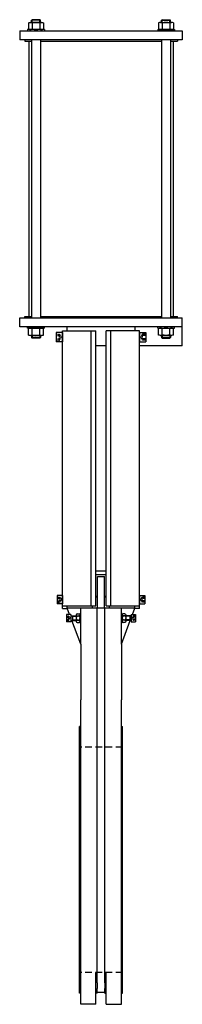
# Model space of a CAD drawing. Extents: x 143 to 503, y 101 to 2284.
import ezdxf

# ---------------------------------------------------------------- set-up
doc = ezdxf.new("R2010")
doc.units = 0
doc.header["$LTSCALE"] = 10
doc.header["$MEASUREMENT"] = 0
doc.linetypes.add('RAYITAS', pattern=[0.375, 0.25, -0.125])
doc.linetypes.add('TRAZOS', pattern=[0.75, 0.5, -0.25])
doc.layers.add('CYL-XDN500B', color=7, linetype='CONTINUOUS')

msp = doc.modelspace()

# ---------------------------------------------------------------- linework, layer by layer
at = {"layer": 'CYL-XDN500B'}
for points in [[(162.7, 2277.6, -0.176991), (170.9, 2277.6, -0.088495), (187.4, 2277.6, -0.176991), (195.6, 2277.6)], [(483.6, 2277.6, 0.176991), (475.4, 2277.6, 0.088495), (458.9, 2277.6, 0.176991), (450.7, 2277.6)], [(162.7, 2263.1, 0.176991), (170.9, 2263.1, 0.088495), (187.4, 2263.1, 0.176991), (195.6, 2263.1)], [(483.6, 2263.1, -0.176991), (475.4, 2263.1, -0.088495), (458.9, 2263.1, -0.176991), (450.7, 2263.1)], [(162.7, 1599.6, -0.176991), (170.9, 1599.6, -0.088495), (187.4, 1599.6, -0.176991), (195.6, 1599.6)], [(483.6, 1599.6, 0.176991), (475.4, 1599.6, 0.088495), (458.9, 1599.6, 0.176991), (450.7, 1599.6)], [(162.7, 1585.1, 0.176991), (170.9, 1585.1, 0.088495), (187.4, 1585.1, 0.176991), (195.6, 1585.1)], [(483.6, 1585.1, -0.176991), (475.4, 1585.1, -0.088495), (458.9, 1585.1, -0.176991), (450.7, 1585.1)], [(270.2, 966.8, 0.846561), (270.2, 962.1, 0.42328), (270.2, 952.6, 0.846561), (270.2, 947.9)], [(274.2, 966.8, -0.846561), (274.2, 962.1, -0.42328), (274.2, 952.6, -0.846561), (274.2, 947.9)], [(372.2, 966.8, 0.846561), (372.2, 962.1, 0.42328), (372.2, 952.6, 0.846561), (372.2, 947.9)], [(376.2, 966.8, -0.846561), (376.2, 962.1, -0.42328), (376.2, 952.6, -0.846561), (376.2, 947.9)]]:
    msp.add_lwpolyline(points, format="xyb", dxfattribs=at)
for points in [[(162.7, 2277.6), (162.7, 2263.1)], [(191.5, 2278.4), (166.8, 2278.4)], [(170.4, 2284.4), (169.2, 2283.1)], [(189.2, 2283.1), (169.2, 2283.1)], [(169.2, 2278.4), (169.2, 2283.1)], [(187.9, 2284.4), (170.4, 2284.4)], [(170.4, 2278.4), (170.4, 2284.4)], [(170.9, 2277.6), (170.9, 2263.1)], [(187.4, 2277.6), (187.4, 2263.1)], [(187.9, 2278.4), (187.9, 2284.4)], [(187.9, 2284.4), (189.2, 2283.1)], [(189.2, 2278.4), (189.2, 2283.1)], [(195.6, 2277.6), (195.6, 2263.1)], [(450.7, 2277.6), (450.7, 2263.1)], [(454.8, 2278.4), (479.5, 2278.4)], [(458.4, 2284.4), (457.2, 2283.1)], [(457.2, 2283.1), (477.2, 2283.1)], [(457.2, 2278.4), (457.2, 2283.1)], [(458.4, 2284.4), (475.9, 2284.4)], [(458.4, 2278.4), (458.4, 2284.4)], [(458.9, 2277.6), (458.9, 2263.1)], [(475.4, 2277.6), (475.4, 2263.1)], [(475.9, 2278.4), (475.9, 2284.4)], [(475.9, 2284.4), (477.2, 2283.1)], [(477.2, 2278.4), (477.2, 2283.1)], [(483.6, 2277.6), (483.6, 2263.1)], [(143.2, 2259.4), (503.2, 2259.4), (503.2, 2239.4)], [(143.2, 2259.4), (143.2, 2239.4)], [(197.7, 2262.4), (160.7, 2262.4)], [(160.7, 2262.4), (160.7, 2259.4)], [(197.7, 2262.4), (197.7, 2259.4)], [(448.7, 2262.4), (448.7, 2259.4)], [(448.7, 2262.4), (485.7, 2262.4)], [(485.7, 2262.4), (485.7, 2259.4)], [(503.2, 2239.4), (143.2, 2239.4)], [(154.2, 2239.4), (154.2, 2236.9)], [(154.2, 2236.9), (169.2, 2236.9)], [(163.2, 2236.9), (163.2, 1625.9)], [(169.2, 2239.4), (169.2, 1623.4)], [(189.2, 2239.4), (189.2, 1623.4)], [(189.2, 2236.9), (457.2, 2236.9)], [(457.2, 2239.4), (457.2, 1623.4)], [(477.2, 2239.4), (477.2, 1623.4)], [(477.2, 2236.9), (492.2, 2236.9)], [(483.2, 2236.9), (483.2, 1625.9)], [(492.2, 2239.4), (492.2, 2236.9)], [(143.2, 1623.4), (503.2, 1623.4)], [(143.2, 1603.4), (143.2, 1623.4)], [(154.2, 1625.9), (169.2, 1625.9)], [(154.2, 1623.4), (154.2, 1625.9)], [(189.2, 1625.9), (457.2, 1625.9)], [(477.2, 1625.9), (492.2, 1625.9)], [(492.2, 1623.4), (492.2, 1625.9)], [(503.2, 1561.4), (503.2, 1623.4)], [(503.2, 1603.4), (143.2, 1603.4)], [(160.7, 1600.4), (160.7, 1603.4)], [(197.7, 1600.4), (160.7, 1600.4)], [(162.7, 1585.1), (162.7, 1599.6)], [(170.9, 1585.1), (170.9, 1599.6)], [(187.4, 1585.1), (187.4, 1599.6)], [(195.6, 1585.1), (195.6, 1599.6)], [(197.7, 1600.4), (197.7, 1603.4)], [(238.2, 978.4), (238.2, 1594.4)], [(238.2, 1594.4), (311.7, 1594.4)], [(248.2, 1594.4), (248.2, 1603.4)], [(301.7, 984.4), (301.7, 1594.4)], [(311.7, 984.4), (311.7, 1594.4)], [(334.7, 984.4), (334.7, 1594.4)], [(408.2, 1594.4), (334.7, 1594.4)], [(344.7, 984.4), (344.7, 1594.4)], [(398.2, 1603.4), (398.2, 1594.4)], [(408.2, 978.4), (408.2, 1594.4)], [(448.7, 1600.4), (448.7, 1603.4)], [(448.7, 1600.4), (485.7, 1600.4)], [(450.7, 1585.1), (450.7, 1599.6)], [(458.9, 1585.1), (458.9, 1599.6)], [(475.4, 1585.1), (475.4, 1599.6)], [(483.6, 1585.1), (483.6, 1599.6)], [(485.7, 1600.4), (485.7, 1603.4)], [(191.5, 1584.4), (166.8, 1584.4)], [(169.2, 1584.4), (169.2, 1579.6)], [(189.2, 1579.6), (169.2, 1579.6)], [(170.4, 1578.4), (169.2, 1579.6)], [(170.4, 1584.4), (170.4, 1578.4)], [(187.9, 1578.4), (170.4, 1578.4)], [(187.9, 1584.4), (187.9, 1578.4)], [(187.9, 1578.4), (189.2, 1579.6)], [(189.2, 1584.4), (189.2, 1579.6)], [(224.2, 1590.9), (224.2, 1569.9)], [(238.2, 1590.9), (224.2, 1590.9)], [(238.2, 1590.9), (238.2, 1569.9)], [(408.2, 1590.9), (422.2, 1590.9)], [(408.2, 1590.9), (408.2, 1569.9)], [(422.2, 1590.9), (422.2, 1569.9)], [(454.8, 1584.4), (479.5, 1584.4)], [(457.2, 1584.4), (457.2, 1579.6)], [(458.4, 1578.4), (457.2, 1579.6)], [(457.2, 1579.6), (477.2, 1579.6)], [(458.4, 1584.4), (458.4, 1578.4)], [(458.4, 1578.4), (475.9, 1578.4)], [(475.9, 1584.4), (475.9, 1578.4)], [(475.9, 1578.4), (477.2, 1579.6)], [(477.2, 1584.4), (477.2, 1579.6)], [(238.2, 1569.9), (224.2, 1569.9)], [(334.7, 1561.4), (311.7, 1561.4)], [(408.2, 1569.9), (422.2, 1569.9)], [(503.2, 1561.4), (408.2, 1561.4)], [(334.7, 1061.8), (311.7, 1061.8)], [(311.7, 1054.4), (334.7, 1054.4)], [(315.7, 1049.4), (330.7, 1049.4)], [(315.7, 979.4), (315.7, 1049.4)], [(330.7, 979.4), (330.7, 1049.4)], [(226.2, 1007.4), (226.2, 989.4)], [(238.2, 1007.4), (226.2, 1007.4)], [(238.2, 1007.4), (238.2, 989.4)], [(311.7, 1006.4), (315.7, 1006.4)], [(311.7, 1004.4), (315.7, 1004.4)], [(330.7, 1006.4), (334.7, 1006.4)], [(330.7, 1004.4), (334.7, 1004.4)], [(408.2, 1007.4), (408.2, 989.4)], [(408.2, 1007.4), (420.2, 1007.4)], [(420.2, 1007.4), (420.2, 989.4)], [(238.2, 989.4), (226.2, 989.4)], [(238.2, 984.4), (311.7, 984.4)], [(248.2, 978.4), (248.2, 984.4)], [(304.7, 979.4), (304.7, 984.4)], [(334.7, 984.4), (408.2, 984.4)], [(341.7, 979.4), (341.7, 984.4)], [(398.2, 978.4), (398.2, 984.4)], [(408.2, 989.4), (420.2, 989.4)], [(238.2, 978.4), (248.2, 978.4)], [(246.7, 965.4), (246.7, 949.4)], [(256.7, 965.4), (246.7, 965.4)], [(398.2, 979.4), (248.2, 979.4)], [(253.4, 965.4), (248.2, 979.4)], [(256.7, 965.4), (256.7, 949.4)], [(256.7, 962.4), (268.2, 962.4)], [(259.7, 962.4), (259.7, 952.4)], [(259.7, 961.4), (268.2, 961.4)], [(268.2, 964.5), (268.2, 950.3)], [(270.2, 966.8), (274.2, 966.8)], [(270.2, 962.1), (274.2, 962.1)], [(276.2, 967.9), (276.2, 946.9)], [(276.2, 967.9), (278.2, 967.9)], [(278.2, 899.4), (278.2, 979.4)], [(314.7, 671.4), (314.7, 979.4)], [(331.7, 671.4), (331.7, 979.4)], [(368.2, 899.4), (368.2, 979.4)], [(370.2, 967.9), (368.2, 967.9)], [(370.2, 967.9), (370.2, 946.9)], [(376.2, 966.8), (372.2, 966.8)], [(376.2, 962.1), (372.2, 962.1)], [(378.2, 964.5), (378.2, 950.3)], [(389.7, 962.4), (378.2, 962.4)], [(386.7, 961.4), (378.2, 961.4)], [(386.7, 962.4), (386.7, 952.4)], [(389.7, 965.4), (399.7, 965.4)], [(389.7, 965.4), (389.7, 949.4)], [(392.9, 965.4), (398.2, 979.4)], [(408.2, 978.4), (398.2, 978.4)], [(399.7, 965.4), (399.7, 949.4)], [(256.7, 949.4), (246.7, 949.4)], [(256.7, 952.4), (268.2, 952.4)], [(278.2, 899.4), (258.3, 952.4)], [(259.7, 953.4), (268.2, 953.4)], [(270.2, 952.6), (274.2, 952.6)], [(270.2, 947.9), (274.2, 947.9)], [(276.2, 946.9), (278.2, 946.9)], [(368.2, 899.4), (388, 952.4)], [(370.2, 946.9), (368.2, 946.9)], [(376.2, 952.6), (372.2, 952.6)], [(376.2, 947.9), (372.2, 947.9)], [(386.7, 953.4), (378.2, 953.4)], [(389.7, 952.4), (378.2, 952.4)], [(389.7, 949.4), (399.7, 949.4)], [(278.2, 899.4), (278.2, 776.4)], [(368.2, 899.4), (368.2, 776.4)], [(278.2, 717.4), (278.2, 776.4)], [(368.2, 717.4), (368.2, 776.4)], [(278.2, 717.4), (275.7, 717.4)], [(275.7, 671.4), (275.7, 717.4)], [(278.2, 101), (278.2, 717.4)], [(368.2, 101), (368.2, 717.4)], [(368.2, 717.4), (370.7, 717.4)], [(370.7, 671.4), (370.7, 717.4)], [(275.7, 171.4), (275.7, 671.4)], [(314.7, 171.4), (314.7, 671.4)], [(331.7, 171.4), (331.7, 671.4)], [(370.7, 125.4), (370.7, 671.4)], [(275.7, 125.4), (275.7, 171.4)], [(311.7, 101), (311.7, 171.4)], [(314.7, 148.9), (314.7, 171.4)], [(331.7, 148.9), (331.7, 171.4)], [(334.7, 101), (334.7, 171.4)], [(314.7, 148.9), (314.7, 135.9)], [(314.7, 125.4), (314.7, 135.9)], [(331.7, 148.9), (331.7, 135.9)], [(331.7, 125.4), (331.7, 135.9)], [(278.2, 125.4), (275.7, 125.4)], [(314.7, 125.4), (311.7, 125.4)], [(331.7, 126.9), (314.7, 126.9)], [(331.7, 125.4), (334.7, 125.4)], [(368.2, 125.4), (370.7, 125.4)], [(311.7, 101), (278.2, 101)], [(334.7, 101), (368.2, 101)]]:
    msp.add_lwpolyline(points, dxfattribs=at)
at = {"layer": 'CYL-XDN500B', "linetype": 'RAYITAS', "ltscale": 0.8}
for points in [[(224.2, 1587.2), (231, 1587.2)], [(224.2, 1583.8), (231.2, 1583.8)], [(224.2, 1576.9), (231.2, 1576.9)], [(224.2, 1573.5), (231, 1573.5)], [(231.2, 1573.5), (231.2, 1587.2)], [(231.2, 1587.1), (235.1, 1580.4)], [(231.2, 1573.6), (235.1, 1580.4)], [(415.1, 1587.1), (411.2, 1580.4)], [(415.1, 1573.6), (411.2, 1580.4)], [(415.2, 1573.5), (415.2, 1587.2)], [(422.2, 1583.8), (415.2, 1583.8)], [(422.2, 1576.9), (415.2, 1576.9)], [(422.2, 1587.2), (415.3, 1587.2)], [(422.2, 1573.5), (415.3, 1573.5)], [(226.2, 1004.1), (232, 1004.1)], [(226.2, 1001.2), (231.9, 1001.2)], [(226.2, 995.5), (231.9, 995.5)], [(226.2, 992.6), (232, 992.6)], [(232.2, 1004), (235.5, 998.4)], [(232.2, 992.8), (235.5, 998.4)], [(414.1, 1004), (410.9, 998.4)], [(414.1, 992.8), (410.9, 998.4)], [(420.2, 1004.1), (414.3, 1004.1)], [(420.2, 992.6), (414.3, 992.6)], [(420.2, 1001.2), (414.4, 1001.2)], [(420.2, 995.5), (414.4, 995.5)], [(246.7, 961.9), (251.5, 961.9)], [(251.7, 961.8), (254.3, 957.4)], [(394.6, 961.8), (392, 957.4)], [(399.7, 961.9), (394.8, 961.9)], [(246.7, 959.7), (251.4, 959.7)], [(246.7, 955.1), (251.4, 955.1)], [(246.7, 952.8), (251.5, 952.8)], [(251.7, 952.9), (254.3, 957.4)], [(394.6, 952.9), (392, 957.4)], [(399.7, 952.8), (394.8, 952.8)], [(399.7, 959.7), (394.9, 959.7)], [(399.7, 955.1), (394.9, 955.1)]]:
    msp.add_lwpolyline(points, dxfattribs=at)
for points in [[(231.2, 1587.1, 0.267949), (231, 1587.2)], [(231, 1573.5, 0.267949), (231.2, 1573.6)], [(415.3, 1587.2, 0.267949), (415.1, 1587.1)], [(415.1, 1573.6, 0.267949), (415.3, 1573.5)], [(231.9, 1001.2, 0.174978), (231.9, 1004.1)], [(231.9, 995.5, 0.087489), (231.9, 1001.2)], [(231.9, 992.6, 0.174978), (231.9, 995.5)], [(232.2, 1004, 0.267949), (232, 1004.1)], [(232, 992.6, 0.267949), (232.2, 992.8)], [(414.3, 1004.1, 0.267949), (414.1, 1004)], [(414.1, 992.8, 0.267949), (414.3, 992.6)], [(414.4, 1004.1, 0.174978), (414.4, 1001.2)], [(414.4, 1001.2, 0.087489), (414.4, 995.5)], [(414.4, 995.5, 0.174978), (414.4, 992.6)], [(251.4, 959.7, 0.218579), (251.4, 961.9)], [(251.7, 961.8, 0.267949), (251.5, 961.9)], [(394.8, 961.9, 0.267949), (394.6, 961.8)], [(394.9, 961.9, 0.218579), (394.9, 959.7)], [(251.4, 955.1, 0.10929), (251.4, 959.7)], [(251.4, 952.8, 0.218579), (251.4, 955.1)], [(251.5, 952.8, 0.267949), (251.7, 952.9)], [(394.6, 952.9, 0.267949), (394.8, 952.8)], [(394.9, 959.7, 0.10929), (394.9, 955.1)], [(394.9, 955.1, 0.218579), (394.9, 952.8)]]:
    msp.add_lwpolyline(points, format="xyb", dxfattribs=at)
at = {"layer": 'CYL-XDN500B', "linetype": 'TRAZOS', "ltscale": 3}
for points in [[(370.7, 671.4), (275.7, 671.4)], [(370.7, 171.4), (275.7, 171.4)]]:
    msp.add_lwpolyline(points, dxfattribs=at)

doc.saveas('drawing.dxf')
